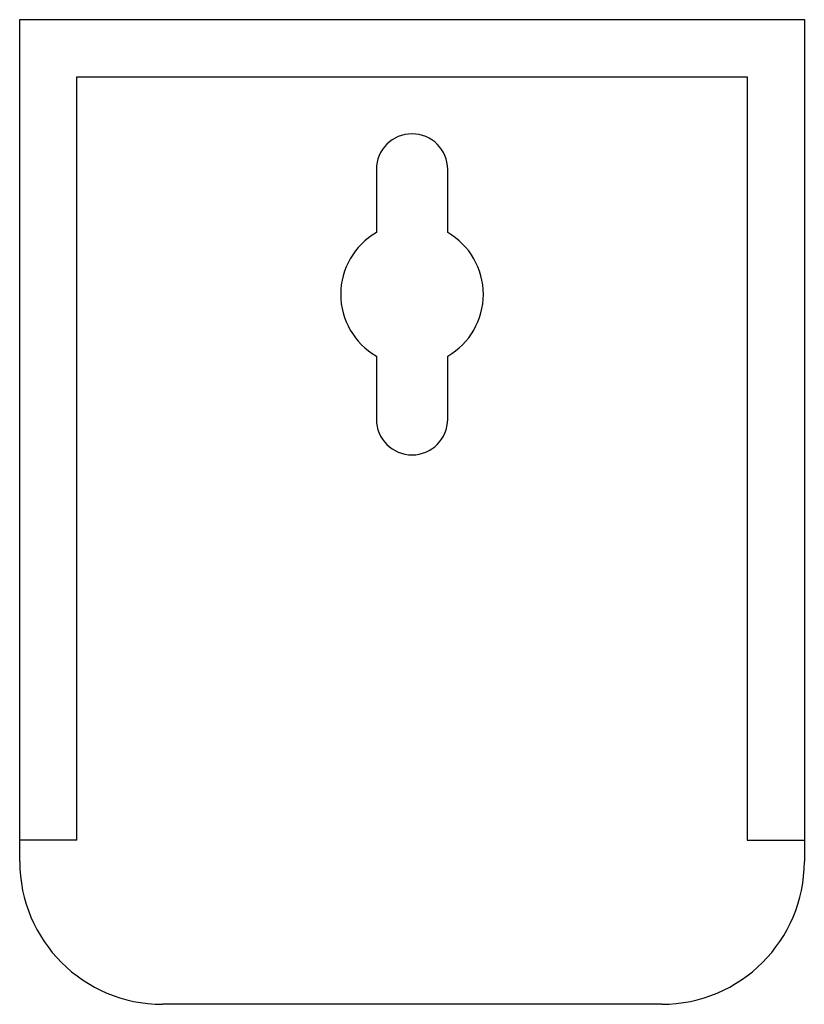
# Model space of a CAD drawing. Header units: millimetres. Extents: x 30.1 to 41.1, y 43.4 to 57.2.
import ezdxf

# ---------------------------------------------------------------- set-up
doc = ezdxf.new("R2010")
doc.units = ezdxf.units.MM
doc.header["$LTSCALE"] = 6.453333
doc.layers.get('0').update_dxf_attribs({"linetype": 'CONTINUOUS'})

msp = doc.modelspace()

# ---------------------------------------------------------------- linework, layer by layer
at = {"color": 7, "linetype": 'Continuous'}
for p, q in [((30.066, 45.449), (30.066, 57.249)), ((30.066, 57.249), (41.066, 57.249)), ((41.066, 57.249), (41.066, 45.449)), ((30.866, 45.749), (30.866, 56.449)), ((30.866, 56.449), (40.266, 56.449)), ((40.266, 56.449), (40.266, 45.749)), ((35.066, 55.149), (35.066, 54.265)), ((36.066, 54.265), (36.066, 55.149)), ((35.066, 52.533), (35.066, 51.649)), ((36.066, 51.649), (36.066, 52.533)), ((30.866, 45.749), (30.066, 45.749)), ((40.266, 45.749), (41.066, 45.749)), ((39.066, 43.449), (32.066, 43.449))]:
    msp.add_line(p, q, dxfattribs=at)
for centre, radius, start, end in [((35.566, 55.149), 0.5, 0, 180), ((35.566, 53.399), 1, 120, 240), ((35.566, 53.399), 1, 300, 60), ((35.566, 51.649), 0.5, 180, 360), ((32.066, 45.449), 2, 180, 270), ((39.066, 45.449), 2, 270, 360)]:
    msp.add_arc(centre, radius, start, end, dxfattribs=at)

doc.saveas('drawing.dxf')
